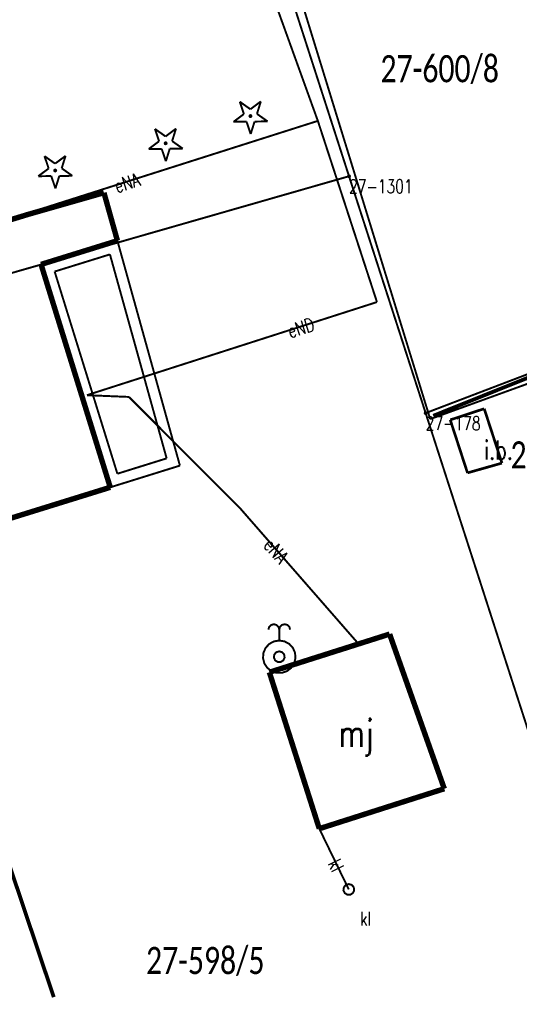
# Model space of a CAD drawing. Header units: metres. Extents: x 7542868 to 7543897, y 5828496 to 5830561.
# Tile 54 of 122: x 7543271 to 7543294, y 5830050 to 5830096. Entities that reach past the tile are written whole.
import ezdxf
from ezdxf.enums import TextEntityAlignment as Align

# ---------------------------------------------------------------- set-up
doc = ezdxf.new("R2010")
doc.units = ezdxf.units.M
doc.header["$MEASUREMENT"] = 0
for name, color, linetype in [('BDOT500_BUIB_E_T_6', 7, 'Continuous'), ('BDOT500_BUIB_L_10', 7, 'Continuous'), ('BDOT500_KTOK_L_4', 7, 'Continuous'), ('BDOT500_OBOP_T_0', 7, 'Continuous'), ('BUDYNKI_EGBB_E_T_0', 7, 'Continuous'), ('BUDYNKI_EGBB_L_0', 7, 'Continuous'), ('BUDYNKI_EGBE_L_0', 7, 'Continuous'), ('GESUT_SUPE_E_T_3', 7, 'Continuous'), ('GESUT_SUPE_L_3', 7, 'Continuous'), ('GESUT_SUPK_E_T_1', 7, 'Continuous'), ('GESUT_SUPK_L_1', 7, 'Continuous'), ('GESUT_SUUK_E_T_3', 7, 'Continuous'), ('GESUT_SUUK_T_2', 7, 'Continuous'), ('GESUT_SUUK_T_4', 7, 'Continuous'), ('GESUT_SUUW_T_2', 7, 'Continuous'), ('GLOWNA_BAZA_DZIALKI', 7, 'Continuous'), ('GLOWNA_BAZA_NUMERY_PUNKTOW', 7, 'Continuous'), ('GLOWNA_BAZA_PUNKTY', 7, 'Continuous'), ('SZUMIN_511-1_DROGA_POM_UZUPEL__', 7, 'Continuous')]:
    doc.layers.add(name, color=color, linetype=linetype)
doc.layers.add('Numery_dzialek', color=7, linetype='Continuous', lineweight=13)
doc.styles.add('Legend', font='calibri.ttf')
doc.styles.add('STYL_ARIAL', font='simplex', dxfattribs={"width": 0.75, "oblique": 0.1})

msp = doc.modelspace()

# ---------------------------------------------------------------- linework, layer by layer
at = {"layer": 'BDOT500_BUIB_L_10', "color": 7, "const_width": 0.125}
for points in [[(7543290.5425, 5830077.2659), (7543292.1074, 5830077.7809)], [(7543292.1074, 5830077.7809), (7543292.9249, 5830075.2762)], [(7543291.3378, 5830074.8251), (7543290.5425, 5830077.2659)], [(7543292.9249, 5830075.2762), (7543291.3378, 5830074.8251)]]:
    msp.add_lwpolyline(points, dxfattribs=at)
at = {"layer": 'BDOT500_KTOK_L_4', "color": 7, "const_width": 0.175}
for points in [[(7543296.34, 5830080.0975), (7543289.7593, 5830077.4545)], [(7543272.2786, 5830050.6767), (7543270.202, 5830056.8575)]]:
    msp.add_lwpolyline(points, dxfattribs=at)
at = {"layer": 'BDOT500_OBOP_T_0', "color": 3, "const_width": 0.09}
for points in [[(7543280.8463, 5830091.9237), (7543281.3361, 5830091.5771)], [(7543281.0388, 5830091.3554), (7543280.8463, 5830091.9237)], [(7543281.3361, 5830091.5771), (7543281.8171, 5830091.9358)], [(7543281.8171, 5830091.9358), (7543281.6388, 5830091.3628)], [(7543280.5577, 5830090.9967), (7543281.0388, 5830091.3554)], [(7543281.34, 5830091.3066), (7543281.3718, 5830091.2934), (7543281.385, 5830091.2616), (7543281.3718, 5830091.2298), (7543281.34, 5830091.2166), (7543281.3082, 5830091.2298), (7543281.295, 5830091.2616), (7543281.3082, 5830091.2934), (7543281.34, 5830091.3066)], [(7543281.6388, 5830091.3628), (7543282.1286, 5830091.0162)], [(7543276.9386, 5830090.6703), (7543277.4284, 5830090.3236)], [(7543277.1311, 5830090.1019), (7543276.9386, 5830090.6703)], [(7543277.4284, 5830090.3236), (7543277.9094, 5830090.6823)], [(7543277.9094, 5830090.6823), (7543277.7311, 5830090.1094)], [(7543281.1577, 5830091.0041), (7543280.5577, 5830090.9967)], [(7543281.3502, 5830090.4358), (7543281.1577, 5830091.0041)], [(7543281.5286, 5830091.0087), (7543281.3502, 5830090.4358)], [(7543282.1286, 5830091.0162), (7543281.5286, 5830091.0087)], [(7543276.65, 5830089.7432), (7543277.1311, 5830090.1019)], [(7543277.4323, 5830090.0532), (7543277.4641, 5830090.04), (7543277.4773, 5830090.0082), (7543277.4641, 5830089.9764), (7543277.4323, 5830089.9632), (7543277.4004, 5830089.9764), (7543277.3873, 5830090.0082), (7543277.4004, 5830090.04), (7543277.4323, 5830090.0532)], [(7543277.6209, 5830089.7553), (7543277.4425, 5830089.1823)], [(7543278.2209, 5830089.7627), (7543277.6209, 5830089.7553)], [(7543277.7311, 5830090.1094), (7543278.2209, 5830089.7627)], [(7543271.8512, 5830089.4169), (7543272.341, 5830089.0702)], [(7543272.0437, 5830088.8485), (7543271.8512, 5830089.4169)], [(7543272.341, 5830089.0702), (7543272.822, 5830089.4289)], [(7543272.822, 5830089.4289), (7543272.6437, 5830088.856)], [(7543277.25, 5830089.7507), (7543276.65, 5830089.7432)], [(7543277.4425, 5830089.1823), (7543277.25, 5830089.7507)], [(7543271.5626, 5830088.4898), (7543272.0437, 5830088.8485)], [(7543272.6437, 5830088.856), (7543273.1335, 5830088.5093)], [(7543272.1626, 5830088.4973), (7543271.5626, 5830088.4898)], [(7543272.3551, 5830087.9289), (7543272.1626, 5830088.4973)], [(7543272.3449, 5830088.7998), (7543272.3767, 5830088.7866), (7543272.3899, 5830088.7548), (7543272.3767, 5830088.723), (7543272.3449, 5830088.7098), (7543272.3131, 5830088.723), (7543272.2999, 5830088.7548), (7543272.3131, 5830088.7866), (7543272.3449, 5830088.7998)], [(7543272.5335, 5830088.5019), (7543272.3551, 5830087.9289)], [(7543273.1335, 5830088.5093), (7543272.5335, 5830088.5019)]]:
    msp.add_lwpolyline(points, dxfattribs=at)
at = {"layer": 'BUDYNKI_EGBB_L_0', "color": 34, "const_width": 0.25}
for points in [[(7543271.09, 5830086.73), (7543274.59, 5830087.73)], [(7543274.59, 5830087.73), (7543275.21, 5830085.52)], [(7543265.27, 5830084.95), (7543271.09, 5830086.73)], [(7543275.21, 5830085.52), (7543271.6932, 5830084.4286)], [(7543271.6932, 5830084.4286), (7543274.88, 5830074.16)], [(7543274.88, 5830074.16), (7543269.08, 5830072.36)], [(7543282.2104, 5830065.6402), (7543287.749, 5830067.399)], [(7543287.749, 5830067.399), (7543290.269, 5830060.2755)], [(7543284.5109, 5830058.4351), (7543282.2104, 5830065.6402)], [(7543290.269, 5830060.2755), (7543284.5109, 5830058.4351)]]:
    msp.add_lwpolyline(points, dxfattribs=at)
at = {"layer": 'BUDYNKI_EGBE_L_0', "color": 7, "const_width": 0.09}
for points in [[(7543271.6932, 5830084.4286), (7543275.21, 5830085.52)], [(7543275.21, 5830085.52), (7543278.09, 5830075.16)], [(7543272.3189, 5830084.0992), (7543274.8662, 5830084.8898)], [(7543274.8662, 5830084.8898), (7543277.4784, 5830075.4932)], [(7543274.88, 5830074.16), (7543271.6932, 5830084.4286)], [(7543275.2092, 5830074.7862), (7543272.3189, 5830084.0992)], [(7543277.4784, 5830075.4932), (7543275.2092, 5830074.7862)], [(7543278.09, 5830075.16), (7543274.88, 5830074.16)]]:
    msp.add_lwpolyline(points, dxfattribs=at)
at = {"layer": 'GESUT_SUPE_L_3', "color": 1, "const_width": 0.09}
for points in [[(7543277.7092, 5830115.9664), (7543289.6203, 5830077.3035)], [(7543275.8377, 5830114.8924), (7543284.4439, 5830091.0396)], [(7543271.2254, 5830086.8343), (7543284.4439, 5830091.0396)], [(7543284.4439, 5830091.0396), (7543287.1676, 5830082.6937)], [(7543265.4486, 5830085.1044), (7543271.2254, 5830086.8343)], [(7543287.1676, 5830082.6937), (7543273.8032, 5830078.404)], [(7543289.6203, 5830077.3035), (7543303.2879, 5830082.2595)], [(7543275.74, 5830078.3239), (7543273.8032, 5830078.404)], [(7543280.8475, 5830073.2118), (7543275.74, 5830078.3239)], [(7543286.3194, 5830066.945), (7543280.8475, 5830073.2118)]]:
    msp.add_lwpolyline(points, dxfattribs=at)
at = {"layer": 'GESUT_SUPK_L_1', "color": 34, "const_width": 0.09}
msp.add_lwpolyline([(7543285.8707, 5830055.6341), (7543284.5109, 5830058.4351)], dxfattribs=at)
msp.add_lwpolyline([(7543285.8707, 5830055.6341), (7543284.5109, 5830058.4351)], dxfattribs=at)
at = {"layer": 'GESUT_SUUK_T_2', "color": 34, "const_width": 0.09}
msp.add_lwpolyline([(7543285.8707, 5830055.8841), (7543286.0058, 5830055.8445), (7543286.0981, 5830055.738), (7543286.1181, 5830055.5986), (7543286.0596, 5830055.4704), (7543285.9411, 5830055.3943), (7543285.8002, 5830055.3943), (7543285.6817, 5830055.4704), (7543285.6232, 5830055.5986), (7543285.6432, 5830055.738), (7543285.7355, 5830055.8445), (7543285.8707, 5830055.8841)], dxfattribs=at)
at = {"layer": 'GESUT_SUUK_T_4', "color": 7, "const_width": 0.09}
msp.add_lwpolyline([(7543285.8707, 5830055.8841), (7543286.0058, 5830055.8445), (7543286.0981, 5830055.738), (7543286.1181, 5830055.5986), (7543286.0596, 5830055.4704), (7543285.9411, 5830055.3943), (7543285.8002, 5830055.3943), (7543285.6817, 5830055.4704), (7543285.6232, 5830055.5986), (7543285.6432, 5830055.738), (7543285.7355, 5830055.8445), (7543285.8707, 5830055.8841)], dxfattribs=at)
at = {"layer": 'GESUT_SUUW_T_2', "color": 7, "const_width": 0.09}
for points in [[(7543282.1655, 5830067.6034), (7543282.199, 5830067.7284), (7543282.2905, 5830067.8199), (7543282.4155, 5830067.8534), (7543282.5405, 5830067.8199), (7543282.632, 5830067.7284), (7543282.6655, 5830067.6034)], [(7543282.6655, 5830067.6034), (7543282.699, 5830067.7284), (7543282.7905, 5830067.8199), (7543282.9155, 5830067.8534), (7543283.0405, 5830067.8199), (7543283.132, 5830067.7284), (7543283.1655, 5830067.6034)], [(7543282.6655, 5830067.1034), (7543282.6655, 5830067.6034)], [(7543282.6655, 5830067.1034), (7543282.909, 5830067.0628), (7543283.1262, 5830066.9453), (7543283.2934, 5830066.7636), (7543283.3926, 5830066.5376), (7543283.4129, 5830066.2915), (7543283.3523, 5830066.0522), (7543283.2173, 5830065.8455), (7543283.0225, 5830065.6938), (7543282.789, 5830065.6137), (7543282.5421, 5830065.6137), (7543282.3085, 5830065.6938), (7543282.1137, 5830065.8455), (7543281.9787, 5830066.0522), (7543281.9181, 5830066.2915), (7543281.9385, 5830066.5376), (7543282.0376, 5830066.7636), (7543282.2048, 5830066.9453), (7543282.422, 5830067.0628), (7543282.6655, 5830067.1034)], [(7543282.6655, 5830066.6034), (7543282.8007, 5830066.5638), (7543282.8929, 5830066.4573), (7543282.913, 5830066.3179), (7543282.8544, 5830066.1897), (7543282.7359, 5830066.1136), (7543282.5951, 5830066.1136), (7543282.4766, 5830066.1897), (7543282.4181, 5830066.3179), (7543282.4381, 5830066.4573), (7543282.5303, 5830066.5638), (7543282.6655, 5830066.6034)]]:
    msp.add_lwpolyline(points, dxfattribs=at)
at = {"layer": 'GLOWNA_BAZA_DZIALKI', "color": 92, "lineweight": 20, "const_width": 0.09}
for points in [[(7543285.88, 5830088.49), (7543280.8, 5830104.24)], [(7543258.58, 5830080.66), (7543285.88, 5830088.49)], [(7543289.41, 5830077.58), (7543285.88, 5830088.49)], [(7543289.41, 5830077.58), (7543298.95, 5830081.22)], [(7543298.19, 5830050.39), (7543289.41, 5830077.58)]]:
    msp.add_lwpolyline(points, dxfattribs=at)
at = {"layer": 'GLOWNA_BAZA_PUNKTY', "color": 7, "const_width": 0.09}
for points in [[(7543285.88, 5830088.535), (7543285.9118, 5830088.5218), (7543285.925, 5830088.49), (7543285.9118, 5830088.4582), (7543285.88, 5830088.445), (7543285.8482, 5830088.4582), (7543285.835, 5830088.49), (7543285.8482, 5830088.5218), (7543285.88, 5830088.535)], [(7543289.41, 5830077.625), (7543289.4418, 5830077.6118), (7543289.455, 5830077.58), (7543289.4418, 5830077.5482), (7543289.41, 5830077.535), (7543289.3782, 5830077.5482), (7543289.365, 5830077.58), (7543289.3782, 5830077.6118), (7543289.41, 5830077.625)]]:
    msp.add_lwpolyline(points, dxfattribs=at)
at = {"layer": 'SZUMIN_511-1_DROGA_POM_UZUPEL__', "color": 3, "const_width": 0.09}
for points in [[(7543285.88, 5830088.49), (7543258.58, 5830080.66)], [(7543289.41, 5830077.58), (7543285.88, 5830088.49)], [(7543298.95, 5830081.22), (7543289.41, 5830077.58)]]:
    msp.add_lwpolyline(points, dxfattribs=at)
at = {"layer": 'SZUMIN_511-1_DROGA_POM_UZUPEL__', "color": 7, "const_width": 0.09}
for points in [[(7543285.88, 5830088.49), (7543258.58, 5830080.66)], [(7543289.41, 5830077.58), (7543285.88, 5830088.49)], [(7543298.95, 5830081.22), (7543289.41, 5830077.58)]]:
    msp.add_lwpolyline(points, dxfattribs=at)

# ---------------------------------------------------------------- texts
at = {"layer": 'BDOT500_BUIB_E_T_6', "color": 7, "style": 'STYL_ARIAL', "width": 0.75}
msp.add_text('i.b.', height=0.875, dxfattribs=at).set_placement((7543292.1064, 5830075.8723), align=Align.MIDDLE_LEFT)
at = {"layer": 'BUDYNKI_EGBB_E_T_0', "color": 7, "style": 'STYL_ARIAL', "width": 0.75}
msp.add_text('mj', height=1.25, dxfattribs=at).set_placement((7543286.2003, 5830062.8333), align=Align.MIDDLE_CENTER)
at = {"layer": 'GESUT_SUPE_E_T_3', "color": 1, "style": 'STYL_ARIAL', "width": 0.75}
for s, rotation, p in [('eNA', 17.6477, (7543275.6539, 5830088.1885)), ('eND', 17.7955, (7543283.6587, 5830081.5127)), ('eNA', 311.126, (7543282.5116, 5830071.2267))]:
    msp.add_text(s, height=0.625, rotation=rotation, dxfattribs=at).set_placement(p, align=Align.MIDDLE_CENTER)
at = {"layer": 'GESUT_SUPK_E_T_1', "color": 34, "style": 'STYL_ARIAL', "width": 0.75}
msp.add_text('kl', height=0.625, rotation=295.8941, dxfattribs=at).set_placement((7543285.2765, 5830056.7387), align=Align.MIDDLE_CENTER)
at = {"layer": 'GESUT_SUUK_E_T_3', "color": 7, "style": 'STYL_ARIAL', "width": 0.75}
msp.add_text('kl', height=0.625, dxfattribs=at).set_placement((7543286.3891, 5830053.7926), align=Align.BOTTOM_LEFT)
at = {"layer": 'GLOWNA_BAZA_NUMERY_PUNKTOW', "color": 7, "style": 'STYL_ARIAL', "width": 0.75}
for s, p in [('27-1301', (7543285.88, 5830088.3338)), ('27-178', (7543289.41, 5830077.4238))]:
    msp.add_text(s, height=0.625, dxfattribs=at).set_placement(p, align=Align.TOP_LEFT)
at = {"layer": 'Numery_dzialek', "color": 92, "linetype": 'Continuous', "style": 'Legend', "width": 0.75}
for s, p in [('27-600/8', (7543287.33, 5830094.0675)), ('27-600/9', (7543293.32, 5830076.2775)), ('27-598/5', (7543276.53, 5830052.9875))]:
    msp.add_text(s, height=1.25, dxfattribs=at).set_placement(p, align=Align.TOP_LEFT)

doc.saveas('drawing.dxf')
